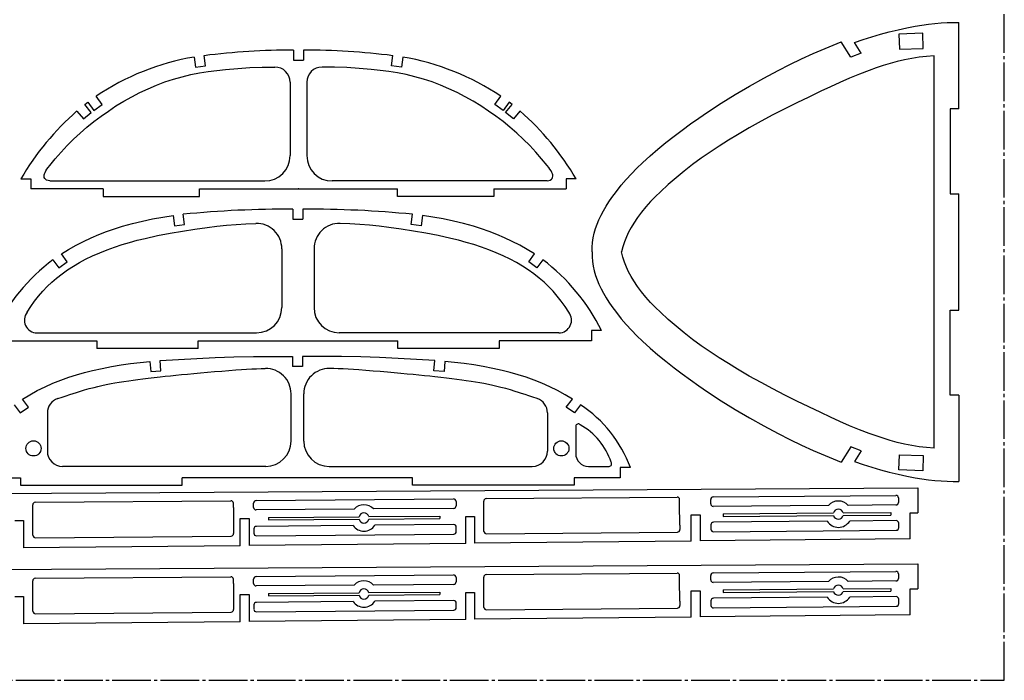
# Model space of a CAD drawing. Extents: x 4 to 1004, y 36 to 486.
# Tile 4 of 5: x 615 to 1004, y 36 to 296. Entities that reach past the tile are written whole.
import ezdxf

# ---------------------------------------------------------------- set-up
doc = ezdxf.new("R2010")
doc.units = 0
doc.header["$PDSIZE"] = -1
doc.linetypes.add('SLD-ОСЕВАЯ', pattern=[19.05, 15.24, -1.27, 1.27, -1.27])
doc.linetypes.add('SLD-СПЛОШНАЯ', pattern=[0])
doc.layers.get('0').update_dxf_attribs({"linetype": 'CONTINUOUS'})

msp = doc.modelspace()

# ---------------------------------------------------------------- linework, layer by layer
at = {"color": 7, "linetype": 'SLD-ОСЕВАЯ'}
for p, q in [((1004.38, 35.53), (1004.38, 485.53)), ((4.38, 35.53), (1004.38, 35.53))]:
    msp.add_line(p, q, dxfattribs=at)
at = {"color": 7, "linetype": 'SLD-СПЛОШНАЯ'}
for p, q in [((986.42, 295.12), (986.48, 295.12)), ((986.48, 261.04), (986.48, 295.12)), ((972.18, 290.92), (962.73, 290.6)), ((962.73, 290.6), (962.94, 284.6)), ((972.39, 284.93), (972.18, 290.92)), ((723.6, 284.26), (723.6, 280.26)), ((727.6, 284.26), (727.6, 280.26)), ((938.37, 286.87), (939.99, 287.51)), ((943.8, 281.42), (939.99, 287.51)), ((947.81, 283.01), (945.2, 287.29)), ((962.94, 284.6), (972.39, 284.93)), ((684.42, 281.52), (684.95, 277.56)), ((688.92, 278.1), (688.38, 282.06)), ((723.6, 280.26), (727.6, 280.26)), ((762.29, 278.1), (762.82, 282.06)), ((766.79, 281.52), (766.25, 277.56)), ((947.81, 283.01), (943.8, 281.42)), ((976.65, 127.12), (976.65, 282.02)), ((684.95, 277.56), (688.92, 278.1)), ((766.25, 277.56), (762.29, 278.1)), ((722.29, 271.57), (722.29, 242.59)), ((728.91, 271.57), (728.91, 242.59)), ((648.03, 262.81), (645.69, 266.04)), ((803.17, 262.81), (805.51, 266.04)), ((643.78, 259.63), (641.22, 262.75)), ((642.45, 263.7), (644.8, 260.46)), ((644.8, 260.46), (648.03, 262.81)), ((806.41, 260.46), (803.17, 262.81)), ((808.76, 263.7), (806.41, 260.46)), ((807.43, 259.63), (809.98, 262.75)), ((982.94, 261.04), (982.94, 227.58)), ((986.48, 261.04), (982.94, 261.04)), ((638.13, 260.21), (640.66, 257.12)), ((640.66, 257.12), (643.78, 259.63)), ((810.54, 257.12), (807.43, 259.63)), ((813.07, 260.21), (810.54, 257.12)), ((615.94, 233.45), (619.93, 233.45)), ((619.93, 233.45), (619.93, 229.45)), ((831.28, 233.45), (831.28, 229.45)), ((835.26, 233.45), (831.28, 233.45)), ((648.45, 229.45), (619.93, 229.45)), ((627.39, 232.59), (712.29, 232.59)), ((648.45, 229.45), (648.45, 226.45)), ((686.45, 229.45), (764.76, 229.45)), ((686.45, 226.45), (686.45, 229.45)), ((823.82, 232.59), (738.91, 232.59)), ((764.76, 226.45), (764.76, 229.45)), ((802.76, 229.45), (802.76, 226.45)), ((802.76, 229.45), (831.28, 229.45)), ((648.45, 226.45), (686.45, 226.45)), ((802.76, 226.45), (764.76, 226.45)), ((982.94, 227.58), (986.48, 227.58)), ((986.48, 181.57), (986.48, 227.58)), ((676.13, 218.94), (676.68, 214.93)), ((680.64, 215.43), (680.11, 219.44)), ((723.38, 221.46), (723.38, 217.46)), ((727.38, 221.46), (727.38, 217.46)), ((770.12, 215.43), (770.66, 219.44)), ((774.63, 218.94), (774.08, 214.93)), ((676.68, 214.93), (680.64, 215.43)), ((723.38, 217.46), (727.38, 217.46)), ((774.08, 214.93), (770.12, 215.43)), ((634.25, 200.63), (631.96, 203.78)), ((719.03, 205.86), (719.03, 182.66)), ((731.74, 205.86), (731.74, 182.66)), ((816.52, 200.63), (818.81, 203.78)), ((628.64, 201.52), (631, 198.27)), ((631, 198.27), (634.25, 200.63)), ((819.77, 198.27), (816.52, 200.63)), ((822.13, 201.52), (819.77, 198.27)), ((982.94, 148.1), (982.94, 181.57)), ((982.94, 181.57), (986.48, 181.57)), ((622.33, 172.66), (709.03, 172.66)), ((828.44, 172.66), (741.74, 172.66)), ((841.27, 173.54), (841.27, 169.53)), ((845.32, 173.54), (841.27, 173.54)), ((609.5, 169.53), (645.96, 169.53)), ((645.96, 169.53), (645.96, 166.53)), ((685.96, 166.53), (685.96, 169.53)), ((685.96, 169.53), (764.81, 169.53)), ((764.81, 166.53), (764.81, 169.53)), ((804.81, 169.53), (804.81, 166.53)), ((841.27, 169.53), (804.81, 169.53)), ((685.96, 166.53), (645.96, 166.53)), ((804.81, 166.53), (764.81, 166.53)), ((666.93, 161.37), (667.26, 157.39)), ((671.25, 157.7), (670.93, 161.71)), ((723.19, 163.32), (723.19, 159.32)), ((727.19, 163.32), (727.19, 159.32)), ((779.12, 157.7), (779.45, 161.71)), ((783.45, 161.37), (783.11, 157.39)), ((667.26, 157.39), (671.25, 157.7)), ((727.19, 159.32), (723.19, 159.32)), ((783.11, 157.39), (779.12, 157.7)), ((722.67, 129.97), (722.67, 148.59)), ((727.71, 129.97), (727.71, 148.59)), ((986.48, 148.1), (982.94, 148.1)), ((986.48, 148.1), (986.48, 114.03)), ((613.37, 144.27), (615.71, 141.04)), ((619.02, 143.32), (616.57, 146.48)), ((831.35, 143.32), (833.8, 146.48)), ((837.01, 144.27), (834.66, 141.04)), ((615.71, 141.04), (619.02, 143.32)), ((626.42, 141.04), (626.42, 125.97)), ((823.95, 141.04), (823.95, 125.97)), ((834.66, 141.04), (831.35, 143.32)), ((835.09, 135.74), (835.09, 124.97)), ((943.8, 127.73), (939.99, 121.64)), ((947.81, 126.14), (943.8, 127.73)), ((947.81, 126.14), (945.2, 121.85)), ((962.73, 118.55), (962.94, 124.54)), ((962.94, 124.54), (972.39, 124.22)), ((938.37, 122.27), (939.99, 121.64)), ((972.39, 124.22), (972.18, 118.22)), ((712.67, 119.97), (632.42, 119.97)), ((737.71, 119.97), (817.95, 119.97)), ((840.09, 119.97), (848.3, 119.97)), ((856.72, 119.47), (852.71, 119.47)), ((852.71, 119.47), (852.71, 115.46)), ((972.18, 118.22), (962.73, 118.55)), ((597.66, 115.46), (615.88, 115.46)), ((615.88, 115.46), (615.88, 112.48)), ((679.7, 112.48), (679.7, 115.46)), ((770.67, 115.46), (679.7, 115.46)), ((770.67, 112.48), (770.67, 115.46)), ((852.71, 115.46), (834.49, 115.46)), ((834.49, 115.46), (834.49, 112.48)), ((986.42, 114.03), (986.48, 114.03)), ((11, 105.8), (970.25, 111.44)), ((615.88, 112.48), (679.7, 112.48)), ((834.49, 112.48), (770.67, 112.48)), ((970.25, 111.44), (970.25, 101.58)), ((621.65, 105.8), (698.88, 106.42)), ((699.89, 103.7), (699.89, 105.42)), ((707.9, 103.78), (707.9, 105.5)), ((708.89, 106.5), (786.85, 107.13)), ((787.85, 106.13), (787.85, 104.38)), ((798.75, 104.48), (798.75, 106.23)), ((799.75, 107.23), (875.13, 107.84)), ((876.14, 105.06), (876.14, 106.84)), ((876.2, 96.79), (876.14, 105.06)), ((888.42, 105.17), (888.42, 106.95)), ((889.42, 107.95), (961.58, 108.53)), ((962.59, 107.53), (962.59, 105.73)), ((620.75, 92.78), (620.65, 104.8)), ((699.89, 103.7), (699.96, 95.2)), ((747.59, 103.08), (708.9, 102.78)), ((786.86, 103.38), (755.27, 103.14)), ((798.75, 104.47), (798.75, 104.48)), ((798.82, 96.08), (798.75, 104.47)), ((934.95, 104.52), (889.43, 104.17)), ((893.36, 101.23), (936.93, 101.58)), ((893.36, 101.23), (893.36, 100.23)), ((940.77, 101.61), (959.58, 101.76)), ((961.6, 104.73), (942.71, 104.58)), ((959.58, 101.76), (959.58, 100.76)), ((967.16, 101.58), (970.25, 101.58)), ((967.16, 91.39), (967.16, 101.58)), ((613.58, 98.57), (617, 98.57)), ((617, 98.57), (617, 87.76)), ((702.62, 88.65), (702.62, 99.35)), ((702.62, 99.35), (706.11, 99.35)), ((706.11, 99.35), (706.11, 88.68)), ((713.7, 99.8), (749.51, 100.09)), ((713.7, 99.8), (713.7, 98.8)), ((713.7, 98.8), (749.52, 99.09)), ((753.39, 100.12), (781.43, 100.34)), ((753.39, 99.12), (781.43, 99.34)), ((781.43, 100.34), (781.43, 99.34)), ((791.69, 100.15), (795.17, 100.16)), ((791.69, 89.57), (791.69, 100.15)), ((795.17, 100.16), (795.17, 89.61)), ((880.75, 90.49), (880.75, 100.85)), ((880.75, 100.85), (884.2, 100.85)), ((884.2, 100.85), (884.2, 90.53)), ((934.46, 98.31), (889.48, 97.9)), ((893.36, 100.23), (936.94, 100.58)), ((940.78, 100.61), (959.58, 100.76)), ((961.65, 98.55), (943.3, 98.39)), ((962.69, 95.76), (962.66, 97.57)), ((699.96, 95.2), (699.99, 93.48)), ((707.97, 95.26), (708, 93.54)), ((747.19, 96.62), (708.96, 96.28)), ((786.92, 96.98), (755.77, 96.7)), ((787.95, 94.25), (787.92, 96)), ((798.85, 94.32), (798.82, 96.08)), ((799.86, 93.34), (875.24, 94)), ((876.2, 96.79), (876.23, 95.01)), ((888.49, 96.89), (888.52, 95.1)), ((889.53, 94.12), (961.7, 94.75)), ((621.76, 91.8), (699, 92.47)), ((791.69, 89.57), (706.11, 88.68)), ((709.01, 92.55), (786.96, 93.23)), ((880.75, 90.49), (795.17, 89.61)), ((967.16, 91.39), (884.2, 90.53)), ((702.62, 88.65), (617, 87.76)), ((11, 75.8), (970.25, 81.44)), ((799.75, 77.23), (875.13, 77.84)), ((889.42, 77.95), (961.58, 78.53)), ((970.25, 81.44), (970.25, 71.58)), ((620.75, 62.78), (620.65, 74.8)), ((621.65, 75.8), (698.88, 76.42)), ((699.89, 73.7), (699.89, 75.42)), ((707.9, 73.78), (707.9, 75.5)), ((708.89, 76.5), (786.85, 77.13)), ((787.85, 76.13), (787.85, 74.38)), ((798.75, 74.48), (798.75, 76.23)), ((798.75, 74.47), (798.75, 74.48)), ((798.82, 66.08), (798.75, 74.47)), ((876.14, 75.06), (876.14, 76.84)), ((876.2, 66.79), (876.14, 75.06)), ((888.42, 75.17), (888.42, 76.95)), ((934.95, 74.52), (889.43, 74.17)), ((961.6, 74.73), (942.71, 74.58)), ((962.59, 77.53), (962.59, 75.73)), ((699.89, 73.7), (699.96, 65.2)), ((747.59, 73.08), (708.9, 72.78)), ((713.7, 69.8), (749.51, 70.09)), ((753.39, 70.12), (781.43, 70.34)), ((786.86, 73.38), (755.27, 73.14)), ((781.43, 70.34), (781.43, 69.34)), ((791.69, 70.15), (795.17, 70.16)), ((791.69, 59.57), (791.69, 70.15)), ((795.17, 70.16), (795.17, 59.61)), ((880.75, 60.49), (880.75, 70.85)), ((880.75, 70.85), (884.2, 70.85)), ((884.2, 70.85), (884.2, 60.53)), ((893.36, 71.23), (936.93, 71.58)), ((893.36, 71.23), (893.36, 70.23)), ((893.36, 70.23), (936.94, 70.58)), ((940.77, 71.61), (959.58, 71.76)), ((940.78, 70.61), (959.58, 70.76)), ((959.58, 71.76), (959.58, 70.76)), ((967.16, 71.58), (970.25, 71.58)), ((967.16, 61.39), (967.16, 71.58)), ((613.58, 68.57), (617, 68.57)), ((617, 68.57), (617, 57.76)), ((702.62, 58.65), (702.62, 69.35)), ((702.62, 69.35), (706.11, 69.35)), ((706.11, 69.35), (706.11, 58.68)), ((747.19, 66.62), (708.96, 66.28)), ((713.7, 69.8), (713.7, 68.8)), ((713.7, 68.8), (749.52, 69.09)), ((753.39, 69.12), (781.43, 69.34)), ((786.92, 66.98), (755.77, 66.7)), ((876.2, 66.79), (876.23, 65.01)), ((888.49, 66.89), (888.52, 65.1)), ((934.46, 68.31), (889.48, 67.9)), ((961.65, 68.55), (943.3, 68.39)), ((962.69, 65.76), (962.66, 67.57)), ((621.76, 61.8), (699, 62.47)), ((699.96, 65.2), (699.99, 63.48)), ((707.97, 65.26), (708, 63.54)), ((709.01, 62.55), (786.96, 63.23)), ((787.95, 64.25), (787.92, 66)), ((798.85, 64.32), (798.82, 66.08)), ((799.86, 63.34), (875.24, 64)), ((889.53, 64.12), (961.7, 64.75)), ((702.62, 58.65), (617, 57.76)), ((791.69, 59.57), (706.11, 58.68)), ((880.75, 60.49), (795.17, 59.61)), ((967.16, 61.39), (884.2, 60.53))]:
    msp.add_line(p, q, dxfattribs=at)
for points in [[(945.2, 287.29), (948.6, 288.45), (952.03, 289.53), (955.49, 290.54), (958.96, 291.46), (962.41, 292.3), (965.84, 293.04), (969.23, 293.67), (971.86, 294.1), (974.44, 294.45), (976.97, 294.74), (979.44, 294.95), (981.85, 295.08), (984.17, 295.14), (986.42, 295.12)], [(841.65, 204.57), (841.64, 206.49), (841.78, 208.37), (842.05, 210.21), (842.44, 212.02), (842.94, 213.79), (843.55, 215.53), (844.25, 217.24), (845.12, 219.08), (846.08, 220.88), (847.12, 222.65), (848.22, 224.37), (849.39, 226.06), (851.2, 228.51), (853.1, 230.89), (855.08, 233.19), (857.14, 235.43), (859.26, 237.61), (861.44, 239.72), (864.46, 242.47), (867.55, 245.14), (870.71, 247.72), (873.92, 250.24), (877.17, 252.69), (880.46, 255.09), (883.78, 257.43), (887.14, 259.72), (892.58, 263.27), (898.1, 266.69), (903.69, 270), (909.35, 273.18), (915.09, 276.24), (919.65, 278.55), (924.26, 280.77), (928.91, 282.9), (933.62, 284.93), (938.37, 286.87)], [(976.65, 282.02), (973.68, 281.79), (970.74, 281.44), (967.82, 280.97), (964.93, 280.39), (962.06, 279.71), (959.27, 278.95), (956.49, 278.11), (953.74, 277.2), (951, 276.22), (947.12, 274.72), (943.28, 273.12), (939.46, 271.45), (935.67, 269.73), (931.91, 267.98), (927.14, 265.72), (922.4, 263.42), (917.68, 261.07), (912.99, 258.65), (908.31, 256.15), (903.65, 253.55), (899, 250.85), (895.38, 248.65), (891.78, 246.37), (888.22, 244.02), (884.71, 241.59), (881.27, 239.08), (877.95, 236.53), (874.72, 233.9), (871.57, 231.17), (868.53, 228.36), (866.56, 226.43), (864.66, 224.46), (862.84, 222.43), (861.11, 220.35), (859.5, 218.21), (858.01, 216), (856.95, 214.22), (855.98, 212.39), (855.12, 210.52), (854.36, 208.59), (853.73, 206.61), (853.23, 204.57)], [(627.39, 238.68), (629.57, 241.36), (631.87, 243.99), (634.28, 246.56), (636.79, 249.06), (639.4, 251.49), (642.06, 253.79), (644.8, 256.02), (647.62, 258.16), (650.51, 260.21), (653.53, 262.2), (656.62, 264.08), (659.77, 265.85), (662.97, 267.5), (666.22, 269.02), (669.52, 270.42), (672.85, 271.68), (676.22, 272.79), (679.61, 273.76), (683.03, 274.58), (686.46, 275.24), (689.91, 275.78), (693.36, 276.25), (696.82, 276.63), (701.61, 277.05), (706.45, 277.35), (711.33, 277.52), (716.29, 277.57)], [(823.82, 238.68), (821.63, 241.36), (819.33, 243.99), (816.92, 246.56), (814.41, 249.06), (811.8, 251.49), (809.14, 253.79), (806.41, 256.02), (803.59, 258.16), (800.7, 260.21), (797.67, 262.2), (794.59, 264.08), (791.44, 265.85), (788.24, 267.5), (784.98, 269.02), (781.69, 270.42), (778.35, 271.68), (774.99, 272.79), (771.59, 273.76), (768.17, 274.58), (764.74, 275.24), (761.3, 275.78), (757.85, 276.25), (754.38, 276.63), (749.59, 277.05), (744.76, 277.35), (739.87, 277.52), (734.91, 277.57)], [(641.22, 262.75), (641.91, 263.28), (642.45, 263.7)], [(809.98, 262.75), (809.3, 263.28), (808.76, 263.7)], [(627.39, 232.59), (626.71, 232.75), (626.15, 232.98), (625.71, 233.27), (625.4, 233.62), (625.21, 234.03), (625.15, 234.51), (625.2, 234.96), (625.33, 235.45), (625.55, 235.98), (625.85, 236.56), (626.27, 237.22), (626.78, 237.92), (627.39, 238.68)], [(823.82, 232.59), (824.5, 232.75), (825.06, 232.98), (825.49, 233.27), (825.8, 233.62), (825.99, 234.03), (826.05, 234.51), (826.01, 234.96), (825.88, 235.45), (825.66, 235.98), (825.35, 236.56), (824.93, 237.22), (824.42, 237.92), (823.82, 238.68)], [(631.96, 203.78), (634.83, 205.56), (637.76, 207.22), (640.73, 208.76), (643.73, 210.18), (646.77, 211.48), (649.83, 212.66), (652.92, 213.75), (656.04, 214.73), (659.99, 215.82), (663.98, 216.78), (668.01, 217.62), (672.06, 218.33), (676.13, 218.94)], [(818.81, 203.78), (815.94, 205.56), (813.01, 207.22), (810.04, 208.76), (807.04, 210.18), (804, 211.48), (800.94, 212.66), (797.84, 213.75), (794.73, 214.73), (790.77, 215.82), (786.78, 216.78), (782.76, 217.62), (778.71, 218.33), (774.63, 218.94)], [(618.43, 180.79), (619.85, 183.02), (621.35, 185.15), (622.94, 187.17), (624.61, 189.09), (626.36, 190.91), (628.17, 192.63), (630.06, 194.26), (632.21, 195.95), (634.44, 197.54), (636.74, 199.02), (639.1, 200.41), (641.52, 201.71), (644.29, 203.06), (647.11, 204.3), (650, 205.45), (652.93, 206.51), (655.91, 207.48), (658.91, 208.38), (661.95, 209.2), (665.01, 209.95), (669.93, 211.04), (674.87, 212), (679.78, 212.85), (684.66, 213.61), (689.5, 214.29), (693.31, 214.75), (697.12, 215.15), (700.96, 215.47), (704.83, 215.7), (708.75, 215.86)], [(832.34, 180.79), (830.92, 183.02), (829.42, 185.15), (827.83, 187.17), (826.16, 189.09), (824.41, 190.91), (822.59, 192.63), (820.7, 194.26), (818.55, 195.95), (816.33, 197.54), (814.03, 199.02), (811.67, 200.41), (809.25, 201.71), (806.48, 203.06), (803.65, 204.3), (800.77, 205.45), (797.84, 206.51), (794.86, 207.48), (791.85, 208.38), (788.81, 209.2), (785.76, 209.95), (780.83, 211.04), (775.9, 212), (770.98, 212.85), (766.11, 213.61), (761.26, 214.29), (757.46, 214.75), (753.64, 215.15), (749.81, 215.47), (745.94, 215.7), (742.02, 215.86)], [(841.65, 204.57), (841.64, 202.66), (841.78, 200.78), (842.05, 198.93), (842.44, 197.13), (842.94, 195.35), (843.55, 193.61), (844.25, 191.9), (845.12, 190.06), (846.08, 188.26), (847.12, 186.5), (848.22, 184.77), (849.39, 183.08), (851.2, 180.63), (853.1, 178.25), (855.08, 175.95), (857.14, 173.71), (859.26, 171.54), (861.44, 169.42), (864.46, 166.67), (867.55, 164.01), (870.71, 161.42), (873.92, 158.91), (877.17, 156.45), (880.46, 154.05), (883.78, 151.71), (887.14, 149.43), (892.58, 145.88), (898.1, 142.45), (903.69, 139.14), (909.35, 135.96), (915.09, 132.9), (919.65, 130.6), (924.26, 128.38), (928.91, 126.25), (933.62, 124.21), (938.37, 122.27)], [(976.65, 127.12), (973.68, 127.35), (970.74, 127.71), (967.82, 128.18), (964.93, 128.76), (962.06, 129.44), (959.27, 130.2), (956.49, 131.03), (953.74, 131.95), (951, 132.93), (947.12, 134.43), (943.28, 136.02), (939.46, 137.69), (935.67, 139.41), (931.91, 141.16), (927.14, 143.43), (922.4, 145.72), (917.68, 148.08), (912.99, 150.5), (908.31, 153), (903.65, 155.59), (899, 158.3), (895.38, 160.5), (891.78, 162.77), (888.22, 165.12), (884.71, 167.55), (881.27, 170.06), (877.95, 172.61), (874.72, 175.25), (871.57, 177.97), (868.53, 180.79), (866.56, 182.71), (864.66, 184.69), (862.84, 186.71), (861.11, 188.79), (859.5, 190.93), (858.01, 193.14), (856.95, 194.92), (855.98, 196.75), (855.12, 198.63), (854.36, 200.56), (853.73, 202.54), (853.23, 204.57)], [(670.93, 161.71), (678.16, 162.2), (685.43, 162.6), (692.75, 162.91), (700.09, 163.14), (707.79, 163.28), (715.49, 163.34), (723.19, 163.32)], [(779.45, 161.71), (772.22, 162.2), (764.94, 162.6), (757.63, 162.91), (750.29, 163.14), (742.59, 163.28), (734.88, 163.34), (727.19, 163.32)], [(616.57, 146.48), (619.47, 148.23), (622.45, 149.86), (625.5, 151.36), (628.6, 152.75), (631.75, 154.01), (634.86, 155.13), (637.99, 156.14), (641.12, 157.03), (644.26, 157.83), (648.01, 158.65), (651.77, 159.36), (655.54, 159.98), (659.32, 160.51), (663.12, 160.97), (666.93, 161.37)], [(833.8, 146.48), (830.91, 148.23), (827.93, 149.86), (824.88, 151.36), (821.77, 152.75), (818.63, 154.01), (815.51, 155.13), (812.39, 156.14), (809.25, 157.03), (806.11, 157.83), (802.36, 158.65), (798.61, 159.36), (794.83, 159.98), (791.05, 160.51), (787.25, 160.97), (783.45, 161.37)], [(630.51, 146.73), (632.21, 147.3), (633.79, 147.82), (635.25, 148.3), (636.62, 148.75), (637.92, 149.16), (639.17, 149.55), (641.06, 150.11), (642.93, 150.64), (644.86, 151.15), (646.38, 151.52), (647.99, 151.89), (649.71, 152.26), (651.57, 152.62), (653.14, 152.9), (654.82, 153.19), (656.62, 153.47), (658.56, 153.76), (660.32, 154.01), (662.19, 154.26), (664.18, 154.51), (666.29, 154.77), (668.55, 155.03), (670.94, 155.3), (672.92, 155.51), (675, 155.72), (677.18, 155.94), (679.46, 156.17), (681.84, 156.4), (684.34, 156.63), (686.94, 156.87), (689.66, 157.11), (692.44, 157.35), (695.27, 157.58), (698.1, 157.81), (700.9, 158.01), (703.05, 158.16), (705.13, 158.29), (707.14, 158.4), (709.05, 158.49), (710.85, 158.55), (712.51, 158.59)], [(819.87, 146.73), (818.16, 147.3), (816.59, 147.82), (815.13, 148.3), (813.75, 148.75), (812.45, 149.16), (811.21, 149.55), (809.32, 150.11), (807.44, 150.64), (805.51, 151.15), (803.99, 151.52), (802.38, 151.89), (800.66, 152.26), (798.81, 152.62), (797.24, 152.9), (795.56, 153.19), (793.76, 153.47), (791.82, 153.76), (790.06, 154.01), (788.19, 154.26), (786.2, 154.51), (784.08, 154.77), (781.83, 155.03), (779.44, 155.3), (777.45, 155.51), (775.37, 155.72), (773.2, 155.94), (770.92, 156.17), (768.53, 156.4), (766.04, 156.63), (763.43, 156.87), (760.72, 157.11), (757.93, 157.35), (755.1, 157.58), (752.27, 157.81), (749.48, 158.01), (747.33, 158.16), (745.24, 158.29), (743.23, 158.4), (741.32, 158.49), (739.53, 158.55), (737.86, 158.59)], [(945.2, 121.85), (948.6, 120.69), (952.03, 119.61), (955.49, 118.6), (958.96, 117.68), (962.41, 116.85), (965.84, 116.11), (969.23, 115.47), (971.86, 115.05), (974.44, 114.69), (976.97, 114.41), (979.44, 114.19), (981.85, 114.06), (984.17, 114), (986.42, 114.03)]]:
    msp.add_lwpolyline(points, dxfattribs=at)
for centre in [(620.95, 127.06), (829.43, 127.06)]:
    msp.add_circle(centre, 3, dxfattribs=at)
for centre, radius, start, end in [((723.28, 5.82), 278.43, 89.9348, 97.2013), ((727.92, 5.82), 278.43, 82.7987, 90.0652), ((701.2, 183.39), 99.56, 99.7055, 123.8883), ((750, 183.39), 99.56, 56.1117, 80.2945), ((716.29, 271.57), 6, 0, 89.9576), ((734.91, 271.57), 6, 90.0424, 180), ((709.39, 178.57), 108.37, 131.1133, 149.5743), ((741.82, 178.57), 108.37, 30.4257, 48.8867), ((712.29, 242.59), 10, 270, 0), ((738.91, 242.59), 10, 180, 270), ((720.36, -179.44), 400.9, 89.5683, 95.7624), ((730.4, -179.44), 400.9, 84.2376, 90.4317), ((709.03, 205.86), 10, 0, 91.5843), ((741.74, 205.86), 10, 88.4157, 180), ((676.73, 138.06), 79.62, 127.1557, 153.5379), ((774.04, 138.06), 79.62, 26.4621, 52.8443), ((622.33, 177.66), 5, 141.3075, 270), ((709.03, 182.66), 10, 270, 0), ((741.74, 182.66), 10, 180, 270), ((828.44, 177.66), 5, 270, 38.6925), ((712.67, 148.59), 10, 0, 90.8786), ((737.71, 148.59), 10, 89.1214, 180), ((632.42, 141.04), 6, 108.5819, 180), ((817.95, 141.04), 6, 0, 71.4181), ((808.98, 101.77), 50.91, 20.3433, 56.5976), ((836.09, 135.74), 1, 39.5585, 180), ((824.04, 113.36), 26.35, 18.2309, 60.8861), ((712.67, 129.97), 10, 270, 0), ((737.71, 129.97), 10, 180, 270), ((632.42, 125.97), 6, 180, 270), ((817.95, 125.97), 6, 270, 0), ((840.09, 124.97), 5, 180, 270), ((848.3, 120.97), 1, 270, 39.5585), ((621.65, 104.8), 1, 90.4601, 180), ((698.89, 105.42), 1, 0, 90.4601), ((708.9, 105.5), 1, 90.4601, 180), ((786.85, 106.13), 1, 0, 90.4601), ((799.75, 106.23), 1, 90.4601, 180), ((875.14, 106.84), 1, 0, 90.4601), ((889.42, 106.95), 1, 90.4601, 180), ((889.42, 105.17), 1, 180, 270.4409), ((938.86, 101.09), 5.2, 42.1527, 138.7291), ((961.59, 107.53), 1, 360, 90.4601), ((961.59, 105.73), 1, 270.4409, 0), ((708.9, 103.78), 1, 180, 270.4409), ((751.45, 99.6), 5.2, 42.8691, 138.0127), ((751.45, 99.6), 2, 14.9332, 165.9782), ((786.85, 104.38), 1, 270.4409, 0), ((938.86, 101.09), 1.98, 15.0645, 165.8469), ((751.45, 99.6), 2, 194.9332, 345.9782), ((889.49, 96.9), 1, 90.5166, 180.9575), ((938.86, 101.09), 5.2, 212.349, 328.6841), ((938.86, 101.09), 1.98, 195.0645, 345.8469), ((961.66, 97.55), 1, 0.9575, 90.5166), ((698.99, 93.47), 1, 270.4974, 0.9575), ((708.97, 95.28), 1, 90.5166, 180.9575), ((709, 93.55), 1, 180.9575, 270.4974), ((751.45, 99.6), 5.2, 214.9701, 326.0631), ((786.92, 95.98), 1, 0.9575, 90.5166), ((786.95, 94.23), 1, 270.4974, 0.9575), ((799.85, 94.34), 1, 180.9575, 270.4974), ((875.23, 95), 1, 270.4954, 0.9575), ((889.52, 95.12), 1, 180.9575, 270.4974), ((961.69, 95.75), 1, 270.4974, 0.9575), ((621.75, 92.8), 1, 180.9575, 270.4974), ((875.14, 76.84), 1, 0, 90.4601), ((889.42, 76.95), 1, 90.4601, 180), ((961.59, 77.53), 1, 0, 90.4601), ((621.65, 74.8), 1, 90.4601, 180), ((698.89, 75.42), 1, 0, 90.4601), ((708.9, 75.5), 1, 90.4601, 180), ((751.45, 69.6), 5.2, 42.8691, 138.0127), ((786.85, 76.13), 1, 0, 90.4601), ((786.85, 74.38), 1, 270.4409, 0), ((799.75, 76.23), 1, 90.4601, 180), ((889.42, 75.17), 1, 180, 270.4409), ((938.86, 71.09), 5.2, 42.1527, 138.7291), ((961.59, 75.73), 1, 270.4409, 0), ((708.9, 73.78), 1, 180, 270.4409), ((751.45, 69.6), 2, 14.9332, 165.9782), ((938.86, 71.09), 1.98, 15.0645, 165.8469), ((938.86, 71.09), 1.98, 195.0645, 345.8469), ((708.97, 65.28), 1, 90.5166, 180.9575), ((751.45, 69.6), 5.2, 214.9701, 326.0631), ((751.45, 69.6), 2, 194.9332, 345.9782), ((786.92, 65.98), 1, 0.9575, 90.5166), ((889.49, 66.9), 1, 90.5166, 180.9575), ((938.86, 71.09), 5.2, 212.349, 328.6841), ((961.66, 67.55), 1, 0.9575, 90.5166), ((621.75, 62.8), 1, 180.9575, 270.4974), ((698.99, 63.47), 1, 270.4974, 0.9575), ((709, 63.55), 1, 180.9575, 270.4974), ((786.95, 64.23), 1, 270.4974, 0.9575), ((799.85, 64.34), 1, 180.9575, 270.4974), ((875.23, 65), 1, 270.4954, 0.9575), ((889.52, 65.12), 1, 180.9575, 270.4974), ((961.69, 65.75), 1, 270.4974, 0.9575)]:
    msp.add_arc(centre, radius, start, end, dxfattribs=at)
msp.add_point((725.6, 229.45), dxfattribs=at)

doc.saveas('drawing.dxf')
